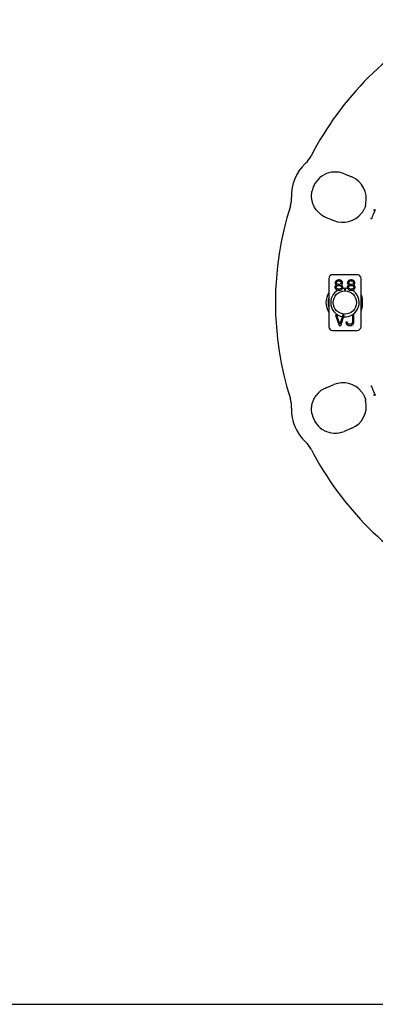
# Model space of a CAD drawing. Header units: inches. Extents: x 0 to 22, y 0 to 17.
# Tile 6 of 9: x 12.5 to 15.8, y 0 to 9. Entities that reach past the tile are written whole.
import ezdxf

# ---------------------------------------------------------------- set-up
doc = ezdxf.new("R2010")
doc.units = ezdxf.units.IN
doc.header["$LTSCALE"] = 1.21
doc.header["$MEASUREMENT"] = 0
doc.layers.get('0').update_dxf_attribs({"linetype": 'CONTINUOUS'})

msp = doc.modelspace()

# ---------------------------------------------------------------- linework, layer by layer
at = {"color": 7, "linetype": 'CONTINUOUS'}
for p, q in [((15.479, 7.5658), (15.55, 7.5365)), ((15.1863, 7.4008), (15.1883, 7.4106)), ((15.1885, 7.4114), (15.1883, 7.4106)), ((15.6752, 7.2791), (15.6749, 7.2776)), ((15.676, 7.2822), (15.6758, 7.2816)), ((15.7531, 7.2397), (15.761, 7.2365)), ((15.7564, 7.224), (15.7564, 7.2239)), ((15.3146, 7.1688), (15.3855, 7.1394)), ((15.5989, 6.6465), (15.3745, 6.6465)), ((15.3391, 6.6111), (15.3391, 6.174)), ((15.4021, 6.5852), (15.3982, 6.5751)), ((15.3982, 6.5751), (15.3982, 6.5691)), ((15.3982, 6.5691), (15.4021, 6.561)), ((15.408, 6.551), (15.4001, 6.545)), ((15.408, 6.5912), (15.4021, 6.5852)), ((15.4021, 6.561), (15.408, 6.555)), ((15.4179, 6.5972), (15.408, 6.5912)), ((15.408, 6.5751), (15.412, 6.5811)), ((15.408, 6.5711), (15.408, 6.5751)), ((15.412, 6.5651), (15.408, 6.5711)), ((15.408, 6.555), (15.412, 6.553)), ((15.412, 6.553), (15.408, 6.551)), ((15.412, 6.5811), (15.4198, 6.5872)), ((15.4198, 6.559), (15.412, 6.5651)), ((15.4277, 6.5992), (15.4179, 6.5972)), ((15.4198, 6.5872), (15.4277, 6.5892)), ((15.4277, 6.557), (15.4198, 6.559)), ((15.4198, 6.547), (15.4277, 6.549)), ((15.4356, 6.5992), (15.4277, 6.5992)), ((15.4277, 6.5892), (15.4356, 6.5892)), ((15.4356, 6.557), (15.4277, 6.557)), ((15.4277, 6.549), (15.4356, 6.549)), ((15.4454, 6.5972), (15.4356, 6.5992)), ((15.4356, 6.5892), (15.4435, 6.5872)), ((15.4435, 6.559), (15.4356, 6.557)), ((15.4356, 6.549), (15.4435, 6.547)), ((15.4435, 6.5872), (15.4513, 6.5811)), ((15.4513, 6.5651), (15.4435, 6.559)), ((15.4553, 6.5912), (15.4454, 6.5972)), ((15.4513, 6.5811), (15.4553, 6.5751)), ((15.4553, 6.5711), (15.4513, 6.5651)), ((15.4513, 6.553), (15.4553, 6.555)), ((15.4553, 6.551), (15.4513, 6.553)), ((15.4612, 6.5852), (15.4553, 6.5912)), ((15.4553, 6.5751), (15.4553, 6.5711)), ((15.4553, 6.555), (15.4612, 6.561)), ((15.4631, 6.545), (15.4553, 6.551)), ((15.4651, 6.5751), (15.4612, 6.5852)), ((15.4612, 6.561), (15.4651, 6.5691)), ((15.4651, 6.5691), (15.4651, 6.5751)), ((15.5143, 6.5852), (15.5104, 6.5751)), ((15.5104, 6.5751), (15.5104, 6.5691)), ((15.5104, 6.5691), (15.5143, 6.561)), ((15.5202, 6.551), (15.5124, 6.545)), ((15.5202, 6.5912), (15.5143, 6.5852)), ((15.5143, 6.561), (15.5202, 6.555)), ((15.5301, 6.5972), (15.5202, 6.5912)), ((15.5202, 6.5751), (15.5242, 6.5811)), ((15.5202, 6.5711), (15.5202, 6.5751)), ((15.5242, 6.5651), (15.5202, 6.5711)), ((15.5202, 6.555), (15.5242, 6.553)), ((15.5242, 6.553), (15.5202, 6.551)), ((15.5242, 6.5811), (15.532, 6.5872)), ((15.532, 6.559), (15.5242, 6.5651)), ((15.5399, 6.5992), (15.5301, 6.5972)), ((15.532, 6.5872), (15.5399, 6.5892)), ((15.5399, 6.557), (15.532, 6.559)), ((15.532, 6.547), (15.5399, 6.549)), ((15.5478, 6.5992), (15.5399, 6.5992)), ((15.5399, 6.5892), (15.5478, 6.5892)), ((15.5478, 6.557), (15.5399, 6.557)), ((15.5399, 6.549), (15.5478, 6.549)), ((15.5576, 6.5972), (15.5478, 6.5992)), ((15.5478, 6.5892), (15.5557, 6.5872)), ((15.5557, 6.559), (15.5478, 6.557)), ((15.5478, 6.549), (15.5557, 6.547)), ((15.5557, 6.5872), (15.5635, 6.5811)), ((15.5635, 6.5651), (15.5557, 6.559)), ((15.5675, 6.5912), (15.5576, 6.5972)), ((15.5635, 6.5811), (15.5675, 6.5751)), ((15.5675, 6.5711), (15.5635, 6.5651)), ((15.5635, 6.553), (15.5675, 6.555)), ((15.5675, 6.551), (15.5635, 6.553)), ((15.5734, 6.5852), (15.5675, 6.5912)), ((15.5675, 6.5751), (15.5675, 6.5711)), ((15.5675, 6.555), (15.5734, 6.561)), ((15.5753, 6.545), (15.5675, 6.551)), ((15.5773, 6.5751), (15.5734, 6.5852)), ((15.5734, 6.561), (15.5773, 6.5691)), ((15.5773, 6.5691), (15.5773, 6.5751)), ((15.6343, 6.174), (15.6343, 6.6111)), ((15.4001, 6.545), (15.3962, 6.5349)), ((15.3962, 6.5349), (15.3962, 6.5289)), ((15.3962, 6.5289), (15.4001, 6.5188)), ((15.4001, 6.5188), (15.4061, 6.5128)), ((15.4061, 6.5349), (15.412, 6.543)), ((15.4061, 6.5289), (15.4061, 6.5349)), ((15.412, 6.5208), (15.4061, 6.5289)), ((15.4061, 6.5128), (15.4159, 6.5068)), ((15.412, 6.543), (15.4198, 6.547)), ((15.4198, 6.5168), (15.412, 6.5208)), ((15.4159, 6.5068), (15.4257, 6.5048)), ((15.4277, 6.5148), (15.4198, 6.5168)), ((15.4257, 6.5048), (15.4375, 6.5048)), ((15.4356, 6.5148), (15.4277, 6.5148)), ((15.4435, 6.5168), (15.4356, 6.5148)), ((15.4375, 6.5048), (15.4474, 6.5068)), ((15.4435, 6.547), (15.4513, 6.543)), ((15.4513, 6.5208), (15.4435, 6.5168)), ((15.4474, 6.5068), (15.4572, 6.5128)), ((15.4513, 6.543), (15.4572, 6.5349)), ((15.4572, 6.5289), (15.4513, 6.5208)), ((15.4572, 6.5349), (15.4572, 6.5289)), ((15.4572, 6.5128), (15.4631, 6.5188)), ((15.4671, 6.5349), (15.4631, 6.545)), ((15.4631, 6.5188), (15.4671, 6.5289)), ((15.4671, 6.5289), (15.4671, 6.5349)), ((15.4828, 6.5148), (15.4828, 6.5048)), ((15.4927, 6.5148), (15.4828, 6.5148)), ((15.4828, 6.5048), (15.4927, 6.5048)), ((15.4927, 6.5048), (15.4927, 6.5148)), ((15.5124, 6.545), (15.5084, 6.5349)), ((15.5084, 6.5349), (15.5084, 6.5289)), ((15.5084, 6.5289), (15.5124, 6.5188)), ((15.5124, 6.5188), (15.5183, 6.5128)), ((15.5183, 6.5349), (15.5242, 6.543)), ((15.5183, 6.5289), (15.5183, 6.5349)), ((15.5242, 6.5208), (15.5183, 6.5289)), ((15.5183, 6.5128), (15.5281, 6.5068)), ((15.5242, 6.543), (15.532, 6.547)), ((15.532, 6.5168), (15.5242, 6.5208)), ((15.5281, 6.5068), (15.5379, 6.5048)), ((15.5399, 6.5148), (15.532, 6.5168)), ((15.5379, 6.5048), (15.5498, 6.5048)), ((15.5478, 6.5148), (15.5399, 6.5148)), ((15.5557, 6.5168), (15.5478, 6.5148)), ((15.5498, 6.5048), (15.5596, 6.5068)), ((15.5557, 6.547), (15.5635, 6.543)), ((15.5635, 6.5208), (15.5557, 6.5168)), ((15.5596, 6.5068), (15.5694, 6.5128)), ((15.5635, 6.543), (15.5694, 6.5349)), ((15.5694, 6.5289), (15.5635, 6.5208)), ((15.5694, 6.5349), (15.5694, 6.5289)), ((15.5694, 6.5128), (15.5753, 6.5188)), ((15.5793, 6.5349), (15.5753, 6.545)), ((15.5753, 6.5188), (15.5793, 6.5289)), ((15.5793, 6.5289), (15.5793, 6.5349)), ((15.4016, 6.2768), (15.4331, 6.1823)), ((15.4134, 6.2768), (15.4016, 6.2768)), ((15.441, 6.1944), (15.4134, 6.2768)), ((15.4685, 6.2768), (15.441, 6.1944)), ((15.4489, 6.1823), (15.4803, 6.2768)), ((15.4803, 6.2768), (15.4685, 6.2768)), ((15.4961, 6.2145), (15.4981, 6.2044)), ((15.5079, 6.2145), (15.4961, 6.2145)), ((15.4981, 6.2044), (15.502, 6.1964)), ((15.502, 6.1964), (15.5099, 6.1883)), ((15.5099, 6.2064), (15.5079, 6.2145)), ((15.5138, 6.2004), (15.5099, 6.2064)), ((15.5197, 6.1964), (15.5138, 6.2004)), ((15.5276, 6.1944), (15.5197, 6.1964)), ((15.5355, 6.1944), (15.5276, 6.1944)), ((15.5433, 6.1964), (15.5355, 6.1944)), ((15.5492, 6.2004), (15.5433, 6.1964)), ((15.5532, 6.2064), (15.5492, 6.2004)), ((15.5552, 6.2145), (15.5532, 6.2064)), ((15.5532, 6.1883), (15.5611, 6.1964)), ((15.5552, 6.2768), (15.5552, 6.2145)), ((15.567, 6.2768), (15.5552, 6.2768)), ((15.5611, 6.1964), (15.565, 6.2044)), ((15.565, 6.2044), (15.567, 6.2145)), ((15.567, 6.2145), (15.567, 6.2768)), ((15.3745, 6.1386), (15.5989, 6.1386)), ((15.4331, 6.1823), (15.4489, 6.1823)), ((15.5099, 6.1883), (15.5178, 6.1843)), ((15.5178, 6.1843), (15.5276, 6.1823)), ((15.5276, 6.1823), (15.5355, 6.1823)), ((15.5355, 6.1823), (15.5453, 6.1843)), ((15.5453, 6.1843), (15.5532, 6.1883)), ((15.3146, 5.6163), (15.3855, 5.6457)), ((15.7564, 5.5611), (15.7564, 5.5612)), ((15.6751, 5.5066), (15.6754, 5.5051)), ((15.761, 5.5486), (15.7531, 5.5454)), ((15.1883, 5.3745), (15.1883, 5.3745)), ((15.1883, 5.3745), (15.1885, 5.3737)), ((15.55, 5.2486), (15.479, 5.2193)), ((0, 0), (22, 0))]:
    msp.add_line(p, q, dxfattribs=at)
for points in [[(15.1824, 7.3597), (15.1823, 7.363), (15.1824, 7.3659)], [(15.1824, 7.3659), (15.1824, 7.3683), (15.1825, 7.3703), (15.1826, 7.3716)], [(15.2295, 7.2322), (15.2245, 7.2386), (15.2188, 7.2466), (15.2136, 7.2546), (15.2089, 7.2626), (15.2046, 7.2706), (15.2009, 7.2785), (15.1976, 7.2862), (15.1947, 7.2937), (15.1923, 7.301), (15.1901, 7.308), (15.1884, 7.3148), (15.1869, 7.3212), (15.1857, 7.3273), (15.1847, 7.333), (15.184, 7.3384), (15.1834, 7.3433), (15.183, 7.3479), (15.1827, 7.3521), (15.1825, 7.3561), (15.1824, 7.3597)], [(15.1826, 7.3716), (15.1833, 7.3801), (15.1845, 7.3901), (15.1863, 7.4008)], [(15.6749, 7.2776), (15.6744, 7.2759), (15.6739, 7.274), (15.6733, 7.2719), (15.6726, 7.2696), (15.6718, 7.2671), (15.6708, 7.2644), (15.6698, 7.2613), (15.6685, 7.2581), (15.6671, 7.2546), (15.6655, 7.2508), (15.6638, 7.2468), (15.6617, 7.2425), (15.6595, 7.238), (15.6569, 7.2333), (15.6542, 7.2284), (15.6511, 7.2234), (15.6477, 7.2182), (15.6441, 7.213), (15.6403, 7.2078), (15.639, 7.2062)], [(15.6758, 7.2816), (15.6756, 7.2804), (15.6752, 7.2791)], [(15.6759, 7.283), (15.6758, 7.287), (15.6766, 7.2936)], [(15.6759, 7.283), (15.676, 7.2816), (15.6761, 7.2799), (15.6762, 7.2785)], [(15.6343, 6.4642), (15.6354, 6.4615), (15.6402, 6.4435), (15.6434, 6.4246), (15.6451, 6.406), (15.6454, 6.3926)], [(15.6454, 6.3926), (15.6451, 6.3796), (15.6435, 6.361), (15.6403, 6.3422), (15.6355, 6.3241), (15.6343, 6.321)], [(15.639, 5.5789), (15.64, 5.5777), (15.6436, 5.5729), (15.6469, 5.5681), (15.6501, 5.5633), (15.653, 5.5586), (15.6557, 5.5539), (15.6582, 5.5495), (15.6605, 5.5451), (15.6625, 5.5409), (15.6644, 5.537), (15.666, 5.5332), (15.6675, 5.5296), (15.6689, 5.5262), (15.67, 5.523), (15.6711, 5.5201), (15.672, 5.5173), (15.6728, 5.5148), (15.6735, 5.5124), (15.6741, 5.5103), (15.6746, 5.5084), (15.6751, 5.5066)], [(15.1824, 5.4262), (15.1825, 5.43), (15.1827, 5.4341), (15.1831, 5.4385), (15.1835, 5.4432), (15.1842, 5.4484), (15.185, 5.4541), (15.1862, 5.4603), (15.1875, 5.4669), (15.1892, 5.4738), (15.1913, 5.481), (15.1937, 5.4886), (15.1966, 5.4964), (15.1999, 5.5044), (15.2037, 5.5126), (15.208, 5.5209), (15.2129, 5.5294), (15.2183, 5.5378), (15.2242, 5.5461), (15.2295, 5.5529)], [(15.6754, 5.5051), (15.6758, 5.5038), (15.676, 5.5029)], [(15.6766, 5.4915), (15.6758, 5.4984), (15.6759, 5.5021)], [(15.6762, 5.5067), (15.6761, 5.5052), (15.676, 5.5035), (15.6759, 5.5021)], [(15.1823, 5.4197), (15.1823, 5.4227), (15.1824, 5.4262)], [(15.1826, 5.4135), (15.1825, 5.4136), (15.1825, 5.415), (15.1824, 5.4171), (15.1823, 5.4197)], [(15.1883, 5.3745), (15.1863, 5.3843), (15.1845, 5.395), (15.1833, 5.405), (15.1826, 5.4135)]]:
    msp.add_lwpolyline(points, dxfattribs=at)
msp.add_circle((15.4867, 6.3926), 0.1063, dxfattribs=at)
for centre, radius, start, end in [((17.7544, 6.3926), 2.9017, 117.37677, 152.62323), ((14.9646, 7.8372), 0.24, 312.74317, 332.62323), ((15.3974, 7.3688), 0.3978, 132.74317, 182.25683), ((15.3974, 7.3688), 0.2132, 67.5, 168.48279), ((15.4684, 7.3395), 0.2132, 347.5819, 67.5), ((17.7544, 6.3926), 2.9017, 162.37677, 197.62323), ((14.7601, 7.3437), 0.24, 342.37677, 2.25683), ((15.3974, 7.3688), 0.2165, 219.12353, 247.5), ((15.4684, 7.3395), 0.2165, 247.5, 322.01942), ((17.7544, 6.3926), 2.1732, 157.05612, 157.29904), ((15.3745, 6.6111), 0.0354, 90, 180), ((15.5989, 6.6111), 0.0354, 0, 90), ((15.4867, 6.3926), 0.1725, 149.06601, 210.93399), ((15.4867, 6.3926), 0.1299, 119.67084, 260.13014), ((15.4867, 6.3926), 0.1299, 78.82663, 100.17301), ((15.4867, 6.3926), 0.1299, 265.17245, 60.05337), ((15.4867, 6.3926), 0.1535, 164.34124, 195.65876), ((15.4867, 6.3926), 0.1535, 344.34124, 15.65876), ((15.3745, 6.174), 0.0354, 180, 270), ((15.5989, 6.174), 0.0354, 270, 360), ((15.4684, 5.4456), 0.2165, 37.98058, 112.5), ((15.3974, 5.4163), 0.2165, 112.5, 140.87647), ((14.7601, 5.4414), 0.24, 357.74317, 17.62323), ((15.4684, 5.4456), 0.2132, 292.5, 12.4181), ((17.7544, 6.3926), 2.1732, 202.70096, 202.94388), ((15.3974, 5.4163), 0.3978, 177.74317, 227.25683), ((15.3974, 5.4163), 0.2132, 191.51721, 292.5), ((14.9646, 4.9479), 0.24, 27.37677, 47.25683), ((17.7544, 6.3926), 2.9017, 207.37677, 242.62323)]:
    msp.add_arc(centre, radius, start, end, dxfattribs=at)
for points, start_tangent, end_tangent in [([(15.7564, 7.2239), (15.7558, 7.2224), (15.7544, 7.2191), (15.7523, 7.214), (15.7496, 7.2074), (15.7463, 7.1994), (15.7426, 7.1903), (15.7385, 7.1802), (15.7343, 7.1695), (15.73, 7.1585)], (-0.027194, -0.06515), (-0.02552, -0.065824)), ([(15.7564, 7.224), (15.7574, 7.225), (15.7584, 7.2261), (15.7594, 7.2272)], (0.002955, 0.003223), (0.002976, 0.003203)), ([(15.7634, 7.2362), (15.7613, 7.2316), (15.76, 7.2286), (15.7594, 7.2272)], (-0.003964, -0.009009), (-0.006721, -0.007191)), ([(15.7634, 7.2362), (15.7629, 7.236), (15.7625, 7.236), (15.762, 7.2361), (15.7615, 7.2363), (15.761, 7.2365)], (-0.001015, -0.002306), (-0.002327, 0.000964)), ([(15.7292, 7.151), (15.7279, 7.1541), (15.7265, 7.1572), (15.7252, 7.1603)], (-0.004026, 0.009262), (-0.004011, 0.009269)), ([(15.73, 7.1585), (15.7295, 7.157), (15.7291, 7.1556), (15.7289, 7.1543), (15.7289, 7.1531), (15.7289, 7.152), (15.7292, 7.151)], (-0.002763, -0.007123), (0.003044, -0.007007)), ([(15.7292, 5.6341), (15.7279, 5.631), (15.7265, 5.6279), (15.7252, 5.6248)], (-0.004026, -0.009262), (-0.004011, -0.009269)), ([(15.73, 5.6266), (15.7295, 5.6281), (15.7291, 5.6295), (15.7289, 5.6308), (15.7289, 5.632), (15.7289, 5.6331), (15.7292, 5.6341)], (-0.002763, 0.007123), (0.003044, 0.007007)), ([(15.73, 5.6266), (15.7343, 5.6156), (15.7385, 5.6049), (15.7426, 5.5948), (15.7463, 5.5857), (15.7496, 5.5777), (15.7523, 5.5711), (15.7544, 5.566), (15.7558, 5.5627), (15.7564, 5.5612)], (0.025536, -0.065818), (0.027333, -0.065092)), ([(15.7594, 5.5579), (15.7584, 5.559), (15.7574, 5.5601), (15.7564, 5.5611)], (-0.002974, 0.003204), (-0.002955, 0.003222)), ([(15.7594, 5.5579), (15.76, 5.5565), (15.7613, 5.5535), (15.7634, 5.5489)], (0.006722, -0.007189), (0.003964, -0.009009)), ([(15.761, 5.5486), (15.7615, 5.5488), (15.762, 5.549), (15.7625, 5.5491), (15.7629, 5.5491), (15.7634, 5.5489)], (0.002328, 0.000964), (0.001015, -0.002306))]:
    msp.add_spline(points, degree=3, dxfattribs=dict(at, start_tangent=start_tangent, end_tangent=end_tangent))

doc.saveas('drawing.dxf')
